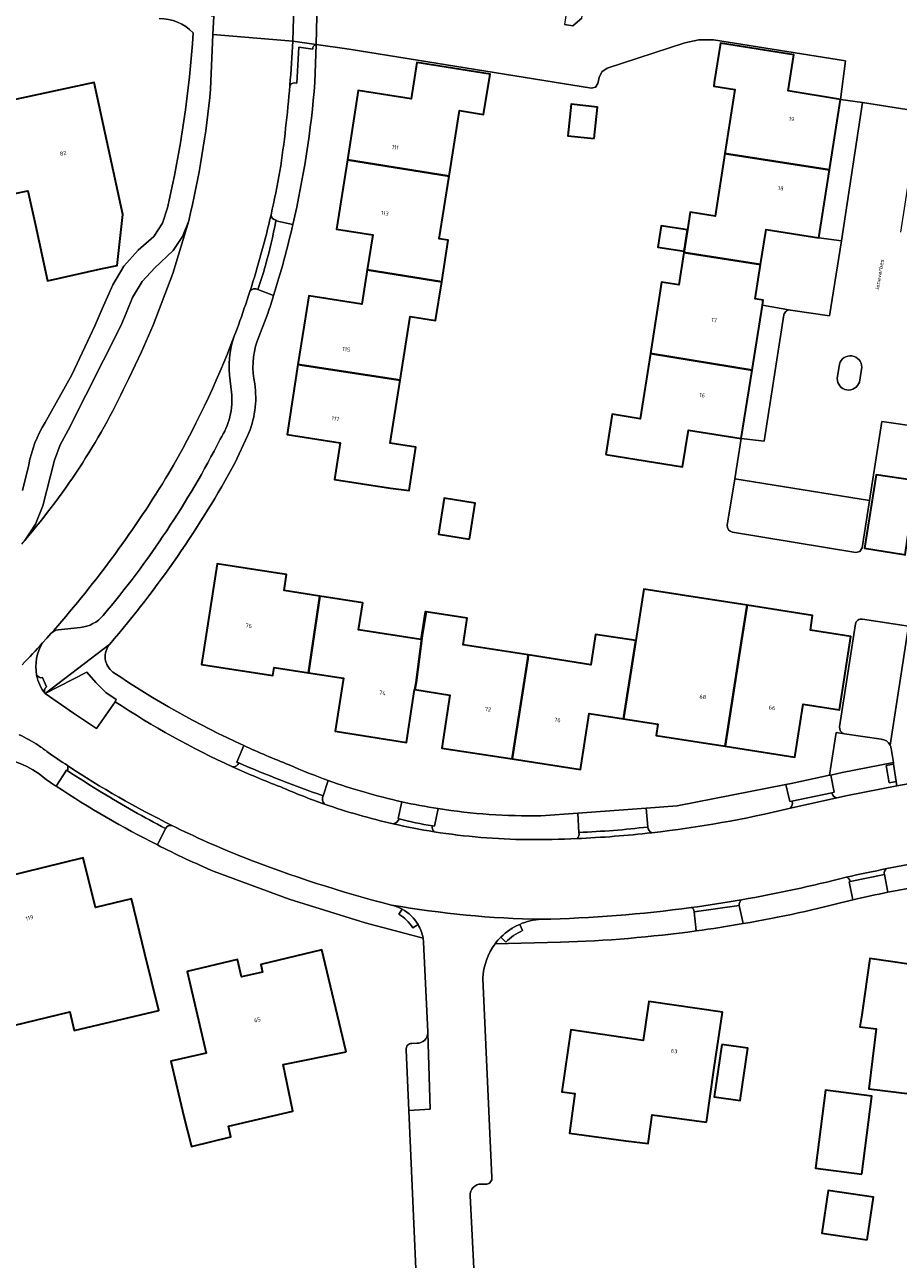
# Model space of a CAD drawing. Header units: metres. Extents: x 197700 to 204338, y 317132 to 325229.
# Tile 196 of 256: x 199283 to 199360, y 319418 to 319526. Entities that reach past the tile are written whole.
import ezdxf
from ezdxf.enums import TextEntityAlignment as Align

# ---------------------------------------------------------------- set-up
doc = ezdxf.new("R2010")
doc.units = ezdxf.units.M
for name, color, linetype, lineweight in [('B-WE-GR-BEPLANTING_CULTUUR_BODEMBEDEKKER-GV', 90, 'Continuous', 18), ('B-WE-GR-BEPLANTING_CULTUUR_HEESTERS-GV', 90, 'Continuous', 18), ('B-WE-OG-BEBOUWING-GV', 7, 'Continuous', 35), ('B-WE-OG-BEBOUWING-T18', 10, 'Continuous', 18), ('B-WE-OG-TERREIN_ERF-GV', 7, 'Continuous', 18), ('B-WE-OG-TOPOGRAFIE-T18', 10, 'Continuous', 18), ('B-WE-VH-VERHARDING_ASFALT-GV', 252, 'Continuous', 18), ('B-WE-VH-VERHARDING_BEDRIJFSVLOERPLAAT-GV', 252, 'Continuous', 18), ('B-WE-VH-VERHARDING_BETONSTRAATSTEEN-GV', 252, 'Continuous', 18), ('B-WE-VH-VERHARDING_OPEN-GV', 252, 'Continuous', 18), ('B-WE-VH-VERHARDING_TEGEL-GV', 252, 'Continuous', 18)]:
    doc.layers.add(name, color=color, linetype=linetype, lineweight=lineweight)
doc.styles.add('NLCS-ISO-M200-T18', font='NLCS-ISO.ttf', dxfattribs={"height": 0.36})

msp = doc.modelspace()

# ---------------------------------------------------------------- linework, layer by layer
at = {"layer": 'B-WE-GR-BEPLANTING_CULTUUR_BODEMBEDEKKER-GV'}
for points in [[(199356.324, 319496.289, 0.8599259), (199354.346, 319496.564)], [(199354.154, 319495.291, 0.8683642), (199356.104, 319494.98)]]:
    msp.add_lwpolyline(points, format="xyb", dxfattribs=at)
for points in [[(199354.346, 319496.564), (199354.154, 319495.291)], [(199356.104, 319494.98), (199356.324, 319496.289)]]:
    msp.add_lwpolyline(points, dxfattribs=at)
msp.add_lwpolyline([(199286.842, 319465.799), (199288.877, 319464.45), (199290.518, 319466.817), (199290.612, 319467.003), (199289.709, 319467.642), (199288.82, 319468.5), (199288.011, 319469.432), (199284.34, 319467.53)], close=True, dxfattribs=at)
at = {"layer": 'B-WE-GR-BEPLANTING_CULTUUR_HEESTERS-GV'}
msp.add_lwpolyline([(199358.034, 319463.512), (199354.791, 319464.003), (199354.048, 319464.115), (199353.461, 319460.334), (199353.579, 319460.359), (199354.593, 319460.573), (199359.102, 319461.462), (199358.904, 319462.711)], dxfattribs=at)
for points in [[(199358.809, 319463.003, 0.2623132), (199358.034, 319463.512)], [(199358.904, 319462.711, 0.081465), (199358.809, 319463.003)]]:
    msp.add_lwpolyline(points, format="xyb", dxfattribs=at)
at = {"layer": 'B-WE-OG-BEBOUWING-GV'}
for points in [[(199344.252, 319515.108), (199344.586, 319515.066), (199353.479, 319513.678), (199354.454, 319519.878), (199349.826, 319520.62), (199350.327, 319523.811), (199343.859, 319524.826), (199343.316, 319521.369), (199343.27, 319521.048), (199345.132, 319520.756)], [(199310.98, 319514.562), (199319.953, 319513.119), (199320.863, 319518.886), (199322.993, 319518.551), (199323.561, 319522.104), (199317.115, 319523.136), (199316.612, 319519.916), (199311.933, 319520.656)], [(199279.878, 319514.353), (199280.525, 319511.342), (199282.81, 319511.833), (199283.485, 319508.783), (199284.566, 319503.902), (199289.258, 319504.941), (199290.682, 319505.257), (199291.181, 319509.746), (199288.678, 319521.36), (199278.827, 319519.241)], [(199332.741, 319516.426), (199333.037, 319519.195), (199330.699, 319519.445), (199330.403, 319516.676)], [(199310.98, 319514.562), (199310.022, 319508.44), (199313.213, 319507.941), (199312.726, 319504.871), (199319.303, 319503.818), (199319.878, 319507.467), (199319.082, 319507.593), (199319.953, 319513.119)], [(199353.479, 319513.678), (199344.586, 319515.066), (199344.252, 319515.108), (199343.393, 319509.592), (199341.199, 319509.934), (199340.957, 319508.383), (199340.663, 319506.493), (199340.645, 319506.379), (199347.391, 319505.323), (199347.883, 319508.419), (199352.537, 319507.682)], [(199340.957, 319508.383), (199338.63, 319508.745), (199338.336, 319506.855), (199340.663, 319506.493)], [(199337.693, 319497.503), (199346.652, 319496.01), (199347.562, 319501.742), (199347.635, 319502.203), (199346.914, 319502.317), (199347.391, 319505.323), (199340.645, 319506.379), (199340.205, 319503.551), (199338.673, 319503.79)], [(199312.726, 319504.871), (199312.245, 319501.84), (199307.582, 319502.572), (199307.179, 319500), (199306.632, 319496.52), (199315.64, 319495.153), (199316.521, 319500.744), (199318.762, 319500.39), (199319.303, 319503.818)], [(199333.757, 319488.588), (199335.585, 319488.298), (199340.523, 319487.514), (199341.036, 319490.743), (199345.698, 319490.002), (199346.652, 319496.01), (199337.693, 319497.503), (199336.796, 319491.747), (199334.309, 319492.135)], [(199314.791, 319485.632), (199316.43, 319485.412), (199317.018, 319489.231), (199314.762, 319489.587), (199315.64, 319495.153), (199306.632, 319496.52), (199305.665, 319490.364), (199310.358, 319489.628), (199309.852, 319486.407)], [(199361.55, 319491.002), (199360.798, 319486.332), (199357.58, 319486.809), (199356.551, 319480.344), (199360.007, 319479.794), (199360.142, 319479.77), (199360.459, 319481.957), (199366.03, 319481.117), (199367.46, 319490.079)], [(199321.738, 319481.146), (199322.234, 319484.318), (199319.515, 319484.743), (199319.018, 319481.571)], [(199308.563, 319476.126), (199305.409, 319476.616), (199305.621, 319478.015), (199304.447, 319478.203), (199299.507, 319478.973), (199298.123, 319470.093), (199304.423, 319469.134), (199304.528, 319469.826), (199307.56, 319469.357)], [(199336.401, 319472.202), (199335.327, 319465.315), (199338.355, 319464.849), (199338.202, 319463.848), (199344.281, 319462.89), (199345.701, 319472.012), (199346.216, 319475.318), (199340.301, 319476.239), (199337.107, 319476.736)], [(199308.563, 319476.126), (199307.56, 319469.357), (199310.631, 319468.881), (199309.894, 319464.209), (199316.185, 319463.217), (199316.909, 319467.896), (199316.933, 319467.892), (199317.031, 319468.524), (199317.589, 319472.636), (199317.92, 319474.733), (199317.845, 319474.745), (199317.462, 319472.289), (199311.968, 319473.143), (199312.341, 319475.538)], [(199345.701, 319472.012), (199344.281, 319462.89), (199350.416, 319461.923), (199351.147, 319466.615), (199354.359, 319466.116), (199355.361, 319472.572), (199351.783, 319473.128), (199351.984, 319474.419), (199346.216, 319475.318)], [(199316.933, 319467.892), (199320.015, 319467.406), (199319.293, 319462.731), (199325.493, 319461.773), (199326.884, 319470.582), (199326.928, 319470.935), (199321.178, 319471.83), (199321.543, 319474.17), (199317.92, 319474.733), (199317.589, 319472.636), (199317.031, 319468.524)], [(199335.327, 319465.315), (199336.401, 319472.202), (199332.862, 319472.753), (199332.445, 319470.076), (199326.928, 319470.935), (199326.884, 319470.582), (199325.493, 319461.773), (199331.516, 319460.842), (199332.28, 319465.783)], [(199293.147, 319444.606), (199291.962, 319449.464), (199288.79, 319448.69), (199287.69, 319453.06), (199280.764, 319451.354), (199280.576, 319452.084), (199278.126, 319451.446), (199279.386, 319446.607), (199281.552, 319438.289), (199286.511, 319439.499), (199286.914, 319437.847), (199294.362, 319439.625)], [(199310.881, 319435.971), (199308.726, 319444.948), (199303.348, 319443.674), (199303.507, 319443.003), (199301.66, 319442.579), (199301.304, 319444.098), (199296.869, 319443.058), (199298.553, 319435.873), (199295.438, 319435.142), (199296.579, 319430.274), (199297.25, 319427.624), (199300.725, 319428.491), (199300.52, 319429.44), (199306.169, 319430.756), (199305.339, 319434.848)], [(199367.046, 319436.703), (199367.76, 319441.652), (199362.134, 319442.449), (199362.275, 319443.429), (199357.02, 319444.187), (199356.306, 319439.238), (199356.152, 319438.169), (199357.59, 319437.99), (199356.929, 319432.724), (199360.542, 319432.27), (199366.196, 319431.546), (199366.184, 319431.455), (199366.37, 319431.425)], [(199342.621, 319429.77), (199343.318, 319434.552), (199344.035, 319439.474), (199337.558, 319440.417), (199337.046, 319436.965), (199330.669, 319437.906), (199329.875, 319432.461), (199331.016, 319432.311), (199330.555, 319428.799), (199335.512, 319428.148), (199337.492, 319427.888), (199337.842, 319430.428)], [(199343.991, 319436.63), (199343.32, 319432.02), (199345.597, 319431.688), (199346.269, 319436.298)], [(199356.306, 319425.203), (199357.206, 319432.078), (199353.126, 319432.613), (199352.226, 319425.736)], [(199356.798, 319419.407), (199357.347, 319423.174), (199353.349, 319423.757), (199352.8, 319419.99)]]:
    msp.add_lwpolyline(points, close=True, dxfattribs=at)
at = {"layer": 'B-WE-OG-TERREIN_ERF-GV'}
for points in [[(199297.389, 319525.747, 0.2038075), (199294.391, 319527.001)], [(199295.133, 319510.311, 0.0401787), (199297.389, 319525.747)], [(199308.124, 319521.371, -0.0364773), (199306.177, 319508.847)], [(199306.177, 319508.847, -0.0184961), (199304.485, 319502.6)], [(199304.485, 319502.6, -0.0045588), (199303.973, 319501.01)], [(199303.034, 319498.592, 0.1326041), (199302.818, 319494.807)], [(199302.818, 319494.807, -0.1431701), (199302.183, 319490.23)], [(199282.916, 319487.688, -0.0997256), (199284.361, 319491.4)], [(199301.109, 319487.901, -0.0528105), (199290.045, 319471.897)], [(199344.917, 319481.762, -0.3938688), (199344.447, 319482.368)], [(199355.764, 319473.669, -0.4324769), (199356.366, 319474.09)], [(199290.045, 319471.897, 0.4318713), (199290.322, 319469.426)], [(199290.322, 319469.426, 0.0412709), (199301.85, 319462.955)], [(199354.791, 319464.003, -0.4092389), (199354.36, 319464.601)], [(199301.85, 319462.955, 0.013525), (199305.852, 319461.255)], [(199284.316, 319460.048, 0.3346417), (199274.948, 319460.673)], [(199305.852, 319461.255, 0.0175783), (199309.305, 319459.875)], [(199285.333, 319459.367, -0.0038611), (199284.316, 319460.048)], [(199294.241, 319454.197, -0.0289485), (199285.333, 319459.367)], [(199309.305, 319459.875, 0.0317966), (199315.771, 319458.007)], [(199315.771, 319458.007, 0.0154057), (199318.988, 319457.401)], [(199318.988, 319457.401, 0.0429803), (199328.025, 319456.771)], [(199299.258, 319451.854, -0.0154489), (199294.241, 319454.197)], [(199366.311, 319451.398, 0.0115409), (199358.621, 319450.03)], [(199355.535, 319449.377, -0.0214909), (199345.86, 319447.267)], [(199358.621, 319450.03, 0.0045571), (199355.535, 319449.377)], [(199345.86, 319447.267, -0.0091877), (199341.722, 319446.627)], [(199341.722, 319446.627, -0.0260183), (199329.756, 319445.628)], [(199324.01, 319445.499, 0.1534515), (199322.929, 319442.447)], [(199317.09, 319436.733, 0.4178583), (199318.063, 319437.643)], [(199316.158, 319436.164, -0.4361612), (199316.663, 319436.716)], [(199322.773, 319424.331, 0.4244746), (199321.803, 319423.303)], [(199323.715, 319424.895, -0.4317933), (199323.263, 319424.333)]]:
    msp.add_lwpolyline(points, format="xyb", dxfattribs=at)
for points in [[(199335.585, 319488.298), (199333.757, 319488.588), (199334.309, 319492.135), (199336.796, 319491.747), (199337.693, 319497.503), (199338.673, 319503.79), (199340.205, 319503.551), (199340.645, 319506.379), (199340.663, 319506.493), (199338.336, 319506.855), (199338.63, 319508.745), (199340.957, 319508.383), (199341.199, 319509.934), (199343.393, 319509.592), (199344.252, 319515.108), (199345.132, 319520.756), (199343.27, 319521.048), (199343.316, 319521.369), (199343.859, 319524.826), (199350.327, 319523.811), (199349.826, 319520.62), (199354.454, 319519.878), (199354.888, 319523.262), (199343.248, 319525.117), (199341.965, 319525.113), (199340.708, 319524.863), (199333.864, 319522.621), (199333.406, 319522.309), (199333.17, 319521.808), (199333.053, 319521.288), (199332.862, 319520.96), (199332.499, 319520.855), (199311.147, 319524.294), (199308.236, 319524.706), (199308.124, 319521.371)], [(199284.361, 319491.4), (199286.712, 319495.624), (199288.772, 319500), (199289.362, 319501.416), (199290.312, 319503.554), (199291.293, 319505.176), (199292.547, 319506.598), (199293.929, 319507.813), (199294.69, 319508.985), (199295.133, 319510.311)], [(199303.973, 319501.01), (199303.034, 319498.592)], [(199377.244, 319466.27), (199380.66, 319488.072), (199373.739, 319489.099), (199372.929, 319483.911), (199374.975, 319483.592), (199373.763, 319475.836), (199368.823, 319476.608), (199365.372, 319475.231), (199366.253, 319481.083), (199366.03, 319481.117), (199360.459, 319481.957), (199360.142, 319479.77), (199360.007, 319479.794), (199356.551, 319480.344), (199357.58, 319486.809), (199360.798, 319486.332), (199361.55, 319491.002), (199358.094, 319491.511), (199357.004, 319484.545), (199356.351, 319480.376), (199356.155, 319480.051), (199355.788, 319479.955), (199344.917, 319481.762)], [(199344.447, 319482.368), (199345.114, 319486.44), (199345.698, 319490.002), (199341.036, 319490.743), (199340.523, 319487.514), (199335.585, 319488.298)], [(199302.183, 319490.23), (199301.109, 319487.901)], [(199282.364, 319485.421), (199282.916, 319487.688)], [(199356.366, 319474.09), (199360.431, 319473.482), (199365.847, 319472.672), (199370.025, 319472.047)], [(199354.36, 319464.601), (199355.764, 319473.669)], [(199328.025, 319456.771), (199331.288, 319457.01), (199337.315, 319457.453), (199340.057, 319457.654), (199349.631, 319459.532), (199350.098, 319459.624), (199353.461, 319460.334), (199354.048, 319464.115), (199354.791, 319464.003)], [(199318.063, 319437.643), (199318.063, 319437.699), (199318.06, 319437.751), (199317.706, 319445.647), (199317.656, 319446.003), (199312.548, 319447.349), (199305.84, 319449.415), (199299.258, 319451.854)], [(199329.756, 319445.628), (199324.01, 319445.499)], [(199322.929, 319442.447), (199323.715, 319424.895)], [(199319.648, 319402.294), (199318.474, 319402.962), (199317.344, 319411.554), (199317.189, 319413.203), (199317.11, 319414.859), (199316.398, 319430.794), (199316.158, 319436.164)], [(199316.663, 319436.716), (199317.09, 319436.733)], [(199323.263, 319424.333), (199322.773, 319424.331)], [(199321.803, 319423.303), (199322.352, 319412.28)]]:
    msp.add_lwpolyline(points, dxfattribs=at)
for points in [[(199312.726, 319504.871), (199313.213, 319507.941), (199310.022, 319508.44), (199310.98, 319514.562), (199311.933, 319520.656), (199316.612, 319519.916), (199317.115, 319523.136), (199323.561, 319522.104), (199322.993, 319518.551), (199320.863, 319518.886), (199319.953, 319513.119), (199319.082, 319507.593), (199319.878, 319507.467), (199319.303, 319503.818), (199318.762, 319500.39), (199316.521, 319500.744), (199315.64, 319495.153), (199314.762, 319489.587), (199317.018, 319489.231), (199316.43, 319485.412), (199314.791, 319485.632), (199309.852, 319486.407), (199310.358, 319489.628), (199305.665, 319490.364), (199306.632, 319496.52), (199307.179, 319500), (199307.582, 319502.572), (199312.245, 319501.84)], [(199280.525, 319511.342), (199279.878, 319514.353), (199278.827, 319519.241), (199288.678, 319521.36), (199291.181, 319509.746), (199290.682, 319505.257), (199289.258, 319504.941), (199284.566, 319503.902), (199283.485, 319508.783), (199282.81, 319511.833)], [(199332.741, 319516.426), (199330.403, 319516.676), (199330.699, 319519.445), (199333.037, 319519.195)], [(199321.738, 319481.146), (199319.018, 319481.571), (199319.515, 319484.743), (199322.234, 319484.318)], [(199325.493, 319461.773), (199319.293, 319462.731), (199320.015, 319467.406), (199316.933, 319467.892), (199316.909, 319467.896), (199316.185, 319463.217), (199309.894, 319464.209), (199310.631, 319468.881), (199307.56, 319469.357), (199304.528, 319469.826), (199304.423, 319469.134), (199298.123, 319470.093), (199299.507, 319478.973), (199304.447, 319478.203), (199305.621, 319478.015), (199305.409, 319476.616), (199308.563, 319476.126), (199312.341, 319475.538), (199311.968, 319473.143), (199317.462, 319472.289), (199317.845, 319474.745), (199317.92, 319474.733), (199321.543, 319474.17), (199321.178, 319471.83), (199326.928, 319470.935), (199332.445, 319470.076), (199332.862, 319472.753), (199336.401, 319472.202), (199337.107, 319476.736), (199340.301, 319476.239), (199346.216, 319475.318), (199351.984, 319474.419), (199351.783, 319473.128), (199355.361, 319472.572), (199354.359, 319466.116), (199351.147, 319466.615), (199350.416, 319461.923), (199344.281, 319462.89), (199338.202, 319463.848), (199338.355, 319464.849), (199335.327, 319465.315), (199332.28, 319465.783), (199331.516, 319460.842)], [(199279.386, 319446.607), (199278.126, 319451.446), (199280.576, 319452.084), (199280.764, 319451.354), (199287.69, 319453.06), (199288.79, 319448.69), (199291.962, 319449.464), (199293.147, 319444.606), (199294.362, 319439.625), (199286.914, 319437.847), (199286.511, 319439.499), (199281.552, 319438.289)], [(199296.579, 319430.274), (199295.438, 319435.142), (199298.553, 319435.873), (199296.869, 319443.058), (199301.304, 319444.098), (199301.66, 319442.579), (199303.507, 319443.003), (199303.348, 319443.674), (199308.726, 319444.948), (199310.881, 319435.971), (199305.339, 319434.848), (199306.169, 319430.756), (199300.52, 319429.44), (199300.725, 319428.491), (199297.25, 319427.624)], [(199356.306, 319439.238), (199357.02, 319444.187), (199362.275, 319443.429), (199362.134, 319442.449), (199367.76, 319441.652), (199367.046, 319436.703), (199366.37, 319431.425), (199366.184, 319431.455), (199366.196, 319431.546), (199360.542, 319432.27), (199356.929, 319432.724), (199357.59, 319437.99), (199356.152, 319438.169)], [(199343.318, 319434.552), (199342.621, 319429.77), (199337.842, 319430.428), (199337.492, 319427.888), (199335.512, 319428.148), (199330.555, 319428.799), (199331.016, 319432.311), (199329.875, 319432.461), (199330.669, 319437.906), (199337.046, 319436.965), (199337.558, 319440.417), (199344.035, 319439.474)], [(199346.269, 319436.298), (199345.597, 319431.688), (199343.32, 319432.02), (199343.991, 319436.63)], [(199356.306, 319425.203), (199352.226, 319425.736), (199353.126, 319432.613), (199357.206, 319432.078)], [(199356.798, 319419.407), (199352.8, 319419.99), (199353.349, 319423.757), (199357.347, 319423.174)]]:
    msp.add_lwpolyline(points, close=True, dxfattribs=at)
at = {"layer": 'B-WE-VH-VERHARDING_ASFALT-GV'}
for points in [[(199297.669, 319575.951), (199297.812, 319571.841), (199297.813, 319571.824), (199298.684, 319548.645), (199298.828, 319544.834), (199298.946, 319541.684), (199299.206, 319534.411), (199299.216, 319531.4), (199299.229, 319527.59), (199299.212, 319527.209), (199299.141, 319525.579), (199306.164, 319524.999), (199306.243, 319527.062), (199306.29, 319529.773), (199306.291, 319530.039)], [(199306.164, 319524.999), (199299.141, 319525.579), (199298.933, 319520.775)], [(199297.003, 319509.168), (199295.594, 319504.532), (199293.88, 319500), (199292.843, 319497.63), (199291.722, 319495.299)], [(199301.018, 319499.033), (199301.199, 319499.515), (199301.378, 319500)], [(199284.127, 319472.003), (199284.492, 319472.409), (199284.858, 319472.82), (199285.108, 319473.104)], [(199290.518, 319466.817), (199288.877, 319464.45), (199286.842, 319465.799), (199284.34, 319467.53)], [(199365.993, 319453.458), (199365.238, 319458.355), (199364.929, 319460.367), (199359.418, 319459.399), (199355.045, 319458.554), (199354.114, 319458.349), (199350.023, 319457.447)]]:
    msp.add_lwpolyline(points, dxfattribs=at)
msp.add_lwpolyline([(199306.164, 319524.999), (199308.236, 319524.706), (199308.357, 319529.716), (199308.313, 319529.723), (199306.564, 319529.996), (199306.291, 319530.039), (199306.29, 319529.773), (199306.243, 319527.062)], close=True, dxfattribs=at)
for points in [[(199305.914, 319521.11, 0.0086902), (199306.164, 319524.999)], [(199305.045, 319513.563, 0.0167733), (199305.914, 319521.11)], [(199298.933, 319520.775, -0.0339658), (199297.003, 319509.168)], [(199304.259, 319509.721, 0.012003), (199305.045, 319513.563)], [(199302.396, 319502.96, 0.0214104), (199304.259, 319509.721)], [(199301.378, 319500, 0.0094979), (199302.396, 319502.96)], [(199295.245, 319486.94, 0.0411541), (199301.018, 319499.033)], [(199291.722, 319495.299, -0.0693788), (199282.546, 319481.026)], [(199285.108, 319473.104, 0.044053), (199295.245, 319486.94)], [(199282.338, 319470.079, 0.0066558), (199284.127, 319472.003)], [(199284.127, 319472.003, -0.0066558), (199282.338, 319470.079)], [(199283.6, 319469.171, -0.1898775), (199284.127, 319472.003)], [(199284.34, 319467.53, -0.1159864), (199283.6, 319469.171)], [(199300.87, 319461.086, -0.039328), (199290.518, 319466.817)], [(199282.067, 319463.906, -0.0362644), (199283.753, 319462.97)], [(199283.753, 319462.97, -0.0224899), (199284.612, 319462.35)], [(199284.612, 319462.35, 0.0059151), (199286.324, 319461.19)], [(199286.324, 319461.19, 0.0311307), (199295.51, 319455.92)], [(199305.107, 319459.311, -0.0153217), (199300.87, 319461.086)], [(199308.957, 319457.803, -0.0184096), (199305.107, 319459.311)], [(199315.018, 319456.061, -0.0281419), (199308.957, 319457.803)], [(199350.023, 319457.447, -0.0320507), (199337.818, 319455.275)], [(199295.51, 319455.92, 0.0202274), (199301.809, 319453.123)], [(199318.645, 319455.361, -0.0165129), (199315.018, 319456.061)], [(199326.874, 319454.67, -0.0368773), (199318.645, 319455.361)], [(199331.208, 319454.761, -0.0112816), (199326.874, 319454.67)], [(199337.818, 319455.275, -0.0171897), (199331.208, 319454.761)], [(199358.53, 319452.115, -0.0102509), (199365.993, 319453.458)], [(199301.809, 319453.123, 0.0307071), (199314.864, 319448.91)], [(199345.724, 319449.372, 0.0194002), (199354.952, 319451.358)], [(199354.952, 319451.358, -0.0047741), (199358.53, 319452.115)], [(199341.283, 319448.683, 0.0096937), (199345.724, 319449.372)], [(199314.864, 319448.91, 0.0391171), (199328.085, 319447.651)], [(199328.085, 319447.651, 0.0283067), (199341.283, 319448.683)]]:
    msp.add_lwpolyline(points, format="xyb", dxfattribs=at)
at = {"layer": 'B-WE-VH-VERHARDING_BEDRIJFSVLOERPLAAT-GV'}
msp.add_lwpolyline([(199359.124, 319461.321), (199358.456, 319461.208), (199358.723, 319459.682), (199359.356, 319459.803)], close=True, dxfattribs=at)
at = {"layer": 'B-WE-VH-VERHARDING_BETONSTRAATSTEEN-GV'}
for points in [[(199308.357, 319529.716), (199308.236, 319524.706), (199311.147, 319524.294), (199332.499, 319520.855), (199332.862, 319520.96), (199333.053, 319521.288), (199333.17, 319521.808), (199333.406, 319522.309), (199333.864, 319522.621), (199340.708, 319524.863), (199341.965, 319525.113), (199343.248, 319525.117), (199354.888, 319523.262), (199354.454, 319519.878), (199356.387, 319519.596), (199361.416, 319518.819), (199362.614, 319526.453), (199363.929, 319534.827)], [(199331.65, 319527.026), (199330.858, 319526.352), (199330.126, 319526.461)], [(199308.236, 319524.706), (199306.164, 319524.999)], [(199306.542, 319521.307), (199306.694, 319524.477), (199307.935, 319524.301)], [(199359.745, 319508.171), (199361.416, 319518.819), (199356.387, 319519.596), (199354.542, 319507.42), (199353.46, 319500.816), (199350.025, 319501.324)], [(199291.722, 319495.299), (199292.843, 319497.63), (199293.88, 319500), (199295.594, 319504.532), (199297.003, 319509.168), (199296.441, 319507.794), (199295.623, 319506.558), (199294.016, 319505.025), (199292.893, 319503.822), (199292.044, 319502.415), (199291.549, 319501.203), (199291.038, 319500), (199286.373, 319490.735), (199285.672, 319489.458), (199285.174, 319488.091), (199284.133, 319484.068), (199283.5, 319482.463), (199282.546, 319481.026)], [(199304.691, 319509.177), (199304.704, 319509.242)], [(199306.177, 319508.847), (199304.691, 319509.177)], [(199303.098, 319503.12), (199304.485, 319502.6)], [(199349.461, 319500.902), (199347.712, 319489.773), (199345.698, 319490.002), (199345.114, 319486.44), (199357.004, 319484.545)], [(199357.004, 319484.545), (199358.094, 319491.511), (199361.55, 319491.002), (199361.898, 319493.157), (199362.669, 319497.927), (199377.906, 319495.469)], [(199354.154, 319495.291), (199354.346, 319496.564)], [(199356.324, 319496.289), (199356.104, 319494.98)], [(199300.783, 319494.082), (199300.651, 319495.078)], [(199344.917, 319481.762), (199355.788, 319479.955), (199356.155, 319480.051), (199356.351, 319480.376), (199357.004, 319484.545), (199345.114, 319486.44), (199344.447, 319482.368)], [(199358.809, 319463.003), (199360.431, 319473.482), (199356.366, 319474.09)], [(199285.108, 319473.104), (199284.858, 319472.82)], [(199285.501, 319473.152), (199287.475, 319473.361)], [(199355.764, 319473.669), (199354.36, 319464.601)], [(199364.489, 319464.285), (199365.847, 319472.672), (199360.431, 319473.482), (199358.809, 319463.003)], [(199284.457, 319468.14), (199284.103, 319468.94)], [(199354.791, 319464.003), (199358.034, 319463.512)], [(199358.904, 319462.711), (199359.102, 319461.462), (199359.124, 319461.321), (199359.356, 319459.803), (199359.418, 319459.399), (199364.929, 319460.367), (199364.904, 319460.574), (199364.886, 319460.696), (199364.663, 319462.185), (199364.619, 319462.476), (199364.402, 319463.988)], [(199301.85, 319462.955), (199301.241, 319461.486), (199301.405, 319461.426)], [(199286.29, 319460.747), (199286.221, 319460.8), (199285.333, 319459.367)], [(199308.859, 319458.529), (199309.305, 319459.875)], [(199315.771, 319458.007), (199315.45, 319456.531), (199315.534, 319456.512)], [(199350.023, 319457.447), (199354.114, 319458.349)], [(199353.69, 319458.805), (199350.159, 319458.059)], [(199318.475, 319455.894), (199318.672, 319455.844), (199318.988, 319457.401)], [(199337.464, 319455.781), (199337.315, 319457.453), (199331.288, 319457.01), (199331.392, 319455.304)], [(199294.241, 319454.197), (199294.967, 319455.653)], [(199358.305, 319451.592), (199355.301, 319450.976), (199355.206, 319450.958), (199355.535, 319449.377)], [(199355.301, 319450.976), (199358.305, 319451.592)], [(199358.621, 319450.03), (199358.305, 319451.592)], [(199315.817, 319448.542), (199315.522, 319448.112)], [(199341.542, 319448.3), (199345.506, 319448.876)], [(199345.506, 319448.876), (199341.542, 319448.3), (199341.722, 319446.627)], [(199345.86, 319447.267), (199345.506, 319448.876)], [(199316.744, 319446.891), (199317.21, 319447.183)], [(199326.426, 319446.656), (199326.167, 319447.205)], [(199317.656, 319446.003), (199317.706, 319445.647), (199318.06, 319437.751), (199318.063, 319437.699), (199318.063, 319437.643), (199318.277, 319430.938), (199316.398, 319430.794), (199317.11, 319414.859), (199317.189, 319413.203), (199317.344, 319411.554), (199318.474, 319402.962), (199319.648, 319402.294)], [(199324.521, 319446.086), (199324.941, 319445.632)], [(199323.715, 319424.895), (199322.929, 319442.447)], [(199316.158, 319436.164), (199316.398, 319430.794), (199318.277, 319430.938), (199318.063, 319437.643)], [(199317.09, 319436.733), (199316.663, 319436.716)], [(199322.773, 319424.331), (199323.263, 319424.333)], [(199332.617, 319381.065), (199327.288, 319397.228), (199326.134, 319401.089), (199325.271, 319405.027), (199325.109, 319406.077), (199323.065, 319405.813), (199322.984, 319406.331), (199322.352, 319412.28), (199321.803, 319423.303)]]:
    msp.add_lwpolyline(points, dxfattribs=at)
for points in [[(199306.164, 319524.999, -0.0086902), (199305.914, 319521.11)], [(199307.935, 319524.301, -0.4142136), (199308.236, 319524.706)], [(199305.914, 319521.11, -0.3348332), (199306.542, 319521.307)], [(199304.259, 319509.721, -0.0214104), (199302.396, 319502.96)], [(199304.691, 319509.177, -0.0172447), (199303.769, 319505.246)], [(199303.769, 319505.246, 0.0172447), (199304.691, 319509.177)], [(199304.704, 319509.242, -0.3960464), (199304.259, 319509.721)], [(199304.485, 319502.6, 0.0184961), (199306.177, 319508.847)], [(199303.769, 319505.246, -0.013755), (199303.098, 319503.12)], [(199303.098, 319503.12, 0.013755), (199303.769, 319505.246)], [(199302.396, 319502.96, -0.3832989), (199303.098, 319503.12)], [(199350.025, 319501.324, 0.4264706), (199349.461, 319500.902)], [(199301.018, 319499.033, -0.0411541), (199295.245, 319486.94)], [(199300.651, 319495.078, -0.1180706), (199301.018, 319499.033)], [(199354.346, 319496.564, -0.8599259), (199356.324, 319496.289)], [(199282.546, 319481.026, 0.0693788), (199291.722, 319495.299)], [(199356.104, 319494.98, -0.8683642), (199354.154, 319495.291)], [(199299.775, 319489.935, 0.1688439), (199300.783, 319494.082)], [(199289.45, 319474.408, 0.0575478), (199299.775, 319489.935)], [(199295.245, 319486.94, -0.044053), (199285.108, 319473.104)], [(199344.447, 319482.368, 0.3938688), (199344.917, 319481.762)], [(199287.475, 319473.361, 0.1930783), (199289.45, 319474.408)], [(199356.366, 319474.09, 0.4324769), (199355.764, 319473.669)], [(199284.858, 319472.82, -0.1849229), (199285.501, 319473.152)], [(199284.103, 319468.94, -0.3271932), (199283.6, 319469.171)], [(199283.6, 319469.171, 0.1159864), (199284.34, 319467.53)], [(199284.34, 319467.53, -0.3546498), (199284.457, 319468.14)], [(199354.36, 319464.601, 0.4092389), (199354.791, 319464.003)], [(199358.034, 319463.512, -0.2623132), (199358.809, 319463.003)], [(199305.852, 319461.255, -0.013525), (199301.85, 319462.955)], [(199358.809, 319463.003, -0.081465), (199358.904, 319462.711)], [(199286.324, 319461.19, -0.2311686), (199286.29, 319460.747)], [(199295.51, 319455.92, -0.0311307), (199286.324, 319461.19)], [(199301.405, 319461.426, -0.3606824), (199300.87, 319461.086)], [(199300.87, 319461.086, 0.0153217), (199305.107, 319459.311)], [(199301.405, 319461.426, 0.0186854), (199308.859, 319458.529)], [(199308.859, 319458.529, -0.0186854), (199301.405, 319461.426)], [(199309.305, 319459.875, -0.0175783), (199305.852, 319461.255)], [(199286.29, 319460.747, 0.0044033), (199289.35, 319458.821)], [(199289.35, 319458.821, -0.0044033), (199286.29, 319460.747)], [(199285.333, 319459.367, 0.0289485), (199294.241, 319454.197)], [(199305.107, 319459.311, 0.0184096), (199308.957, 319457.803)], [(199289.35, 319458.821, 0.0195042), (199294.967, 319455.653)], [(199294.967, 319455.653, -0.0195042), (199289.35, 319458.821)], [(199308.957, 319457.803, -0.3536281), (199308.859, 319458.529)], [(199318.988, 319457.401, -0.0154057), (199315.771, 319458.007)], [(199350.159, 319458.059, -0.3287419), (199350.023, 319457.447)], [(199354.114, 319458.349, -0.3384459), (199353.69, 319458.805)], [(199294.967, 319455.653, -0.3481803), (199295.51, 319455.92)], [(199315.534, 319456.512, -0.2819541), (199315.018, 319456.061)], [(199315.018, 319456.061, 0.0165129), (199318.645, 319455.361)], [(199315.534, 319456.512, 0.0311223), (199318.475, 319455.894)], [(199318.475, 319455.894, -0.0311223), (199315.534, 319456.512)], [(199318.645, 319455.361, -0.310391), (199318.475, 319455.894)], [(199331.392, 319455.304, 0.0195294), (199337.464, 319455.781)], [(199337.464, 319455.781, -0.0195294), (199331.392, 319455.304)], [(199337.818, 319455.275, -0.2801924), (199337.464, 319455.781)], [(199331.392, 319455.304, -0.2851418), (199331.208, 319454.761)], [(199331.208, 319454.761, 0.0171897), (199337.818, 319455.275)], [(199358.53, 319452.115, 0.0047741), (199354.952, 319451.358)], [(199354.952, 319451.358, -0.293727), (199355.301, 319450.976)], [(199358.305, 319451.592, -0.3362554), (199358.53, 319452.115)], [(199345.724, 319449.372, -0.0096937), (199341.283, 319448.683)], [(199345.506, 319448.876, -0.2297609), (199345.724, 319449.372)], [(199355.535, 319449.377, -0.0045571), (199358.621, 319450.03)], [(199328.085, 319447.651, -0.0391171), (199314.864, 319448.91)], [(199314.864, 319448.91, -0.0686689), (199315.817, 319448.542)], [(199315.522, 319448.112, -0.1191155), (199316.744, 319446.891)], [(199315.817, 319448.542, -0.1336923), (199317.21, 319447.183)], [(199317.21, 319447.183, 0.1336923), (199315.817, 319448.542)], [(199341.283, 319448.683, -0.3389561), (199341.542, 319448.3)], [(199317.21, 319447.183, -0.0857256), (199317.656, 319446.003)], [(199324.521, 319446.086, -0.0926828), (199326.167, 319447.205)], [(199326.167, 319447.205, 0.0926828), (199324.521, 319446.086)], [(199326.167, 319447.205, -0.0918858), (199328.085, 319447.651)], [(199341.722, 319446.627, 0.0091877), (199345.86, 319447.267)], [(199324.01, 319445.499, -0.0361314), (199324.521, 319446.086)], [(199324.941, 319445.632, -0.0937919), (199326.426, 319446.656)], [(199322.929, 319442.447, -0.1534515), (199324.01, 319445.499)], [(199318.063, 319437.643, -0.4178583), (199317.09, 319436.733)], [(199316.663, 319436.716, 0.4361612), (199316.158, 319436.164)], [(199321.803, 319423.303, -0.4244746), (199322.773, 319424.331)], [(199323.263, 319424.333, 0.4317933), (199323.715, 319424.895)]]:
    msp.add_lwpolyline(points, format="xyb", dxfattribs=at)
msp.add_lwpolyline([(199353.69, 319458.805), (199353.889, 319458.839), (199353.579, 319460.359), (199353.461, 319460.334), (199350.098, 319459.624), (199349.631, 319459.532), (199349.971, 319458.015), (199350.159, 319458.059)], close=True, dxfattribs=at)
at = {"layer": 'B-WE-VH-VERHARDING_OPEN-GV'}
for points in [[(199330.126, 319526.461), (199330.858, 319526.352), (199331.65, 319527.026), (199338.945, 319575.443), (199337.734, 319575.612)], [(199354.542, 319507.42), (199352.537, 319507.682), (199347.883, 319508.419), (199347.391, 319505.323), (199346.914, 319502.317), (199347.635, 319502.203), (199347.562, 319501.742), (199350.025, 319501.324), (199353.46, 319500.816)]]:
    msp.add_lwpolyline(points, close=True, dxfattribs=at)
for points in [[(199302.396, 319502.96, -0.0094979), (199301.378, 319500)], [(199303.098, 319503.12, 0.3832989), (199302.396, 319502.96)], [(199303.973, 319501.01, 0.0045588), (199304.485, 319502.6)], [(199301.018, 319499.033, 0.1180706), (199300.651, 319495.078)], [(199302.818, 319494.807, -0.1326041), (199303.034, 319498.592)], [(199302.183, 319490.23, 0.1431701), (199302.818, 319494.807)], [(199300.783, 319494.082, -0.1688439), (199299.775, 319489.935)], [(199299.775, 319489.935, -0.0575478), (199289.45, 319474.408)], [(199290.045, 319471.897, 0.0528105), (199301.109, 319487.901)], [(199289.45, 319474.408, -0.1930783), (199287.475, 319473.361)], [(199285.501, 319473.152, 0.1849229), (199284.858, 319472.82)], [(199284.127, 319472.003, 0.1898775), (199283.6, 319469.171)], [(199283.6, 319469.171, 0.3271932), (199284.103, 319468.94)], [(199284.457, 319468.14, 0.3546498), (199284.34, 319467.53)]]:
    msp.add_lwpolyline(points, format="xyb", dxfattribs=at)
for points in [[(199304.485, 319502.6), (199303.098, 319503.12)], [(199303.034, 319498.592), (199303.973, 319501.01)], [(199301.378, 319500), (199301.199, 319499.515), (199301.018, 319499.033)], [(199300.651, 319495.078), (199300.783, 319494.082)], [(199301.109, 319487.901), (199302.183, 319490.23)], [(199287.475, 319473.361), (199285.501, 319473.152)], [(199284.858, 319472.82), (199284.492, 319472.409), (199284.127, 319472.003)], [(199284.34, 319467.53), (199290.045, 319471.897)], [(199284.103, 319468.94), (199284.457, 319468.14)]]:
    msp.add_lwpolyline(points, dxfattribs=at)
at = {"layer": 'B-WE-VH-VERHARDING_TEGEL-GV'}
for points in [[(199294.391, 319527.001, -0.2038075), (199297.389, 319525.747)], [(199297.389, 319525.747, -0.0401787), (199295.133, 319510.311)], [(199308.236, 319524.706, 0.4142136), (199307.935, 319524.301)], [(199305.914, 319521.11, -0.0167733), (199305.045, 319513.563)], [(199306.542, 319521.307, 0.3348332), (199305.914, 319521.11)], [(199306.177, 319508.847, 0.0364773), (199308.124, 319521.371)], [(199297.003, 319509.168, 0.0339658), (199298.933, 319520.775)], [(199305.045, 319513.563, -0.012003), (199304.259, 319509.721)], [(199304.259, 319509.721, 0.3960464), (199304.704, 319509.242)], [(199349.461, 319500.902, -0.4264706), (199350.025, 319501.324)], [(199284.361, 319491.4, 0.0997256), (199282.916, 319487.688)], [(199290.322, 319469.426, -0.4318713), (199290.045, 319471.897)], [(199301.85, 319462.955, -0.0412709), (199290.322, 319469.426)], [(199290.518, 319466.817, 0.039328), (199300.87, 319461.086)], [(199283.753, 319462.97, 0.0362644), (199282.067, 319463.906)], [(199284.612, 319462.35, 0.0224899), (199283.753, 319462.97)], [(199286.324, 319461.19, -0.0059151), (199284.612, 319462.35)], [(199274.948, 319460.673, -0.3346417), (199284.316, 319460.048)], [(199286.29, 319460.747, 0.2311686), (199286.324, 319461.19)], [(199300.87, 319461.086, 0.3606824), (199301.405, 319461.426)], [(199284.316, 319460.048, 0.0038611), (199285.333, 319459.367)], [(199315.771, 319458.007, -0.0317966), (199309.305, 319459.875)], [(199308.859, 319458.529, 0.3536281), (199308.957, 319457.803)], [(199308.957, 319457.803, 0.0281419), (199315.018, 319456.061)], [(199350.023, 319457.447, 0.3287419), (199350.159, 319458.059)], [(199353.69, 319458.805, 0.3384459), (199354.114, 319458.349)], [(199328.025, 319456.771, -0.0429803), (199318.988, 319457.401)], [(199337.818, 319455.275, 0.0320507), (199350.023, 319457.447)], [(199295.51, 319455.92, 0.3481803), (199294.967, 319455.653)], [(199301.809, 319453.123, -0.0202274), (199295.51, 319455.92)], [(199315.018, 319456.061, 0.2819541), (199315.534, 319456.512)], [(199318.475, 319455.894, 0.310391), (199318.645, 319455.361)], [(199337.464, 319455.781, 0.2801924), (199337.818, 319455.275)], [(199318.645, 319455.361, 0.0368773), (199326.874, 319454.67)], [(199326.874, 319454.67, 0.0112816), (199331.208, 319454.761)], [(199331.208, 319454.761, 0.2851418), (199331.392, 319455.304)], [(199294.241, 319454.197, 0.0154489), (199299.258, 319451.854)], [(199365.993, 319453.458, 0.0102509), (199358.53, 319452.115)], [(199314.864, 319448.91, -0.0307071), (199301.809, 319453.123)], [(199354.952, 319451.358, -0.0194002), (199345.724, 319449.372)], [(199355.301, 319450.976, 0.293727), (199354.952, 319451.358)], [(199358.53, 319452.115, 0.3362554), (199358.305, 319451.592)], [(199358.621, 319450.03, -0.0115409), (199366.311, 319451.398)], [(199345.724, 319449.372, 0.2297609), (199345.506, 319448.876)], [(199345.86, 319447.267, 0.0214909), (199355.535, 319449.377)], [(199315.817, 319448.542, 0.0686689), (199314.864, 319448.91)], [(199316.744, 319446.891, 0.1191155), (199315.522, 319448.112)], [(199341.283, 319448.683, -0.0283067), (199328.085, 319447.651)], [(199341.542, 319448.3, 0.3389561), (199341.283, 319448.683)], [(199317.656, 319446.003, 0.0857256), (199317.21, 319447.183)], [(199328.085, 319447.651, 0.0918858), (199326.167, 319447.205)], [(199324.521, 319446.086, 0.0361314), (199324.01, 319445.499)], [(199326.426, 319446.656, 0.0937919), (199324.941, 319445.632)], [(199329.756, 319445.628, 0.0260183), (199341.722, 319446.627)]]:
    msp.add_lwpolyline(points, format="xyb", dxfattribs=at)
for points in [[(199298.933, 319520.775), (199299.141, 319525.579), (199299.212, 319527.209), (199298.994, 319527.2)], [(199307.935, 319524.301), (199306.694, 319524.477), (199306.542, 319521.307)], [(199308.124, 319521.371), (199308.236, 319524.706)], [(199295.133, 319510.311), (199294.69, 319508.985), (199293.929, 319507.813), (199292.547, 319506.598), (199291.293, 319505.176), (199290.312, 319503.554), (199289.362, 319501.416), (199288.772, 319500), (199286.712, 319495.624), (199284.361, 319491.4)], [(199282.293, 319480.701), (199282.546, 319481.026), (199283.5, 319482.463), (199284.133, 319484.068), (199285.174, 319488.091), (199285.672, 319489.458), (199286.373, 319490.735), (199291.038, 319500), (199291.549, 319501.203), (199292.044, 319502.415), (199292.893, 319503.822), (199294.016, 319505.025), (199295.623, 319506.558), (199296.441, 319507.794), (199297.003, 319509.168)], [(199304.704, 319509.242), (199304.691, 319509.177), (199306.177, 319508.847)], [(199350.025, 319501.324), (199347.562, 319501.742), (199346.652, 319496.01), (199345.698, 319490.002), (199347.712, 319489.773), (199349.461, 319500.902)], [(199282.916, 319487.688), (199282.364, 319485.421)], [(199290.045, 319471.897), (199284.34, 319467.53), (199288.011, 319469.432), (199288.82, 319468.5), (199289.709, 319467.642), (199290.612, 319467.003), (199290.518, 319466.817)], [(199301.405, 319461.426), (199301.241, 319461.486), (199301.85, 319462.955)], [(199354.114, 319458.349), (199355.045, 319458.554), (199359.418, 319459.399), (199359.356, 319459.803), (199358.723, 319459.682), (199358.456, 319461.208), (199359.124, 319461.321), (199359.102, 319461.462), (199354.593, 319460.573), (199353.579, 319460.359)], [(199285.333, 319459.367), (199286.221, 319460.8), (199286.29, 319460.747)], [(199353.579, 319460.359), (199353.889, 319458.839), (199353.69, 319458.805)], [(199309.305, 319459.875), (199308.859, 319458.529)], [(199350.159, 319458.059), (199349.971, 319458.015), (199349.631, 319459.532), (199340.057, 319457.654), (199337.315, 319457.453), (199337.464, 319455.781)], [(199315.534, 319456.512), (199315.45, 319456.531), (199315.771, 319458.007)], [(199318.988, 319457.401), (199318.672, 319455.844), (199318.475, 319455.894)], [(199331.288, 319457.01), (199328.025, 319456.771)], [(199331.392, 319455.304), (199331.288, 319457.01)], [(199294.967, 319455.653), (199294.241, 319454.197)], [(199299.258, 319451.854), (199305.84, 319449.415), (199312.548, 319447.349), (199317.656, 319446.003)], [(199358.305, 319451.592), (199358.621, 319450.03)], [(199355.535, 319449.377), (199355.206, 319450.958), (199355.301, 319450.976)], [(199315.522, 319448.112), (199315.817, 319448.542)], [(199341.722, 319446.627), (199341.542, 319448.3)], [(199345.506, 319448.876), (199345.86, 319447.267)], [(199317.21, 319447.183), (199316.744, 319446.891)], [(199326.167, 319447.205), (199326.426, 319446.656)], [(199324.941, 319445.632), (199324.521, 319446.086)], [(199324.01, 319445.499), (199329.756, 319445.628)]]:
    msp.add_lwpolyline(points, dxfattribs=at)
msp.add_lwpolyline([(199352.537, 319507.682), (199354.542, 319507.42), (199356.387, 319519.596), (199354.454, 319519.878), (199353.479, 319513.678)], close=True, dxfattribs=at)

# ---------------------------------------------------------------- texts
at = {"layer": 'B-WE-OG-BEBOUWING-T18', "style": 'NLCS-ISO-M200-T18'}
for s, rotation, p in [('19', 351.1, (199350.132, 319518.144)), ('111', 351.2, (199315.201, 319515.664)), ('82', 12.1, (199285.93, 319515.123)), ('18', 351.1, (199349.174, 319512.046)), ('113', 351.2, (199314.289, 319509.833)), ('17', 351, (199343.303, 319500.428)), ('115', 351.1, (199310.891, 319497.858)), ('16', 351, (199342.253, 319493.816)), ('117', 351.1, (199309.932, 319491.754)), ('76', 351.4, (199302.285, 319473.506)), ('74', 351.1, (199314.079, 319467.599)), ('68', 351.1, (199342.308, 319467.25)), ('66', 351.1, (199348.408, 319466.289)), ('72', 351.3, (199323.376, 319466.148)), ('70', 351.3, (199329.488, 319465.203)), ('119', 13.8, (199282.962, 319447.776)), ('65', 12.9, (199303.053, 319438.795)), ('63', 351.8, (199339.79, 319436.05))]:
    msp.add_text(s, height=0.36, rotation=rotation, dxfattribs=at).set_placement(p, align=Align.MIDDLE)
at = {"layer": 'B-WE-OG-TOPOGRAFIE-T18', "style": 'NLCS-ISO-M200-T18'}
msp.add_text('Jeneverbes', height=0.36, rotation=80.6, dxfattribs=at).set_placement((199357.872, 319504.425), align=Align.MIDDLE)

doc.saveas('drawing.dxf')
